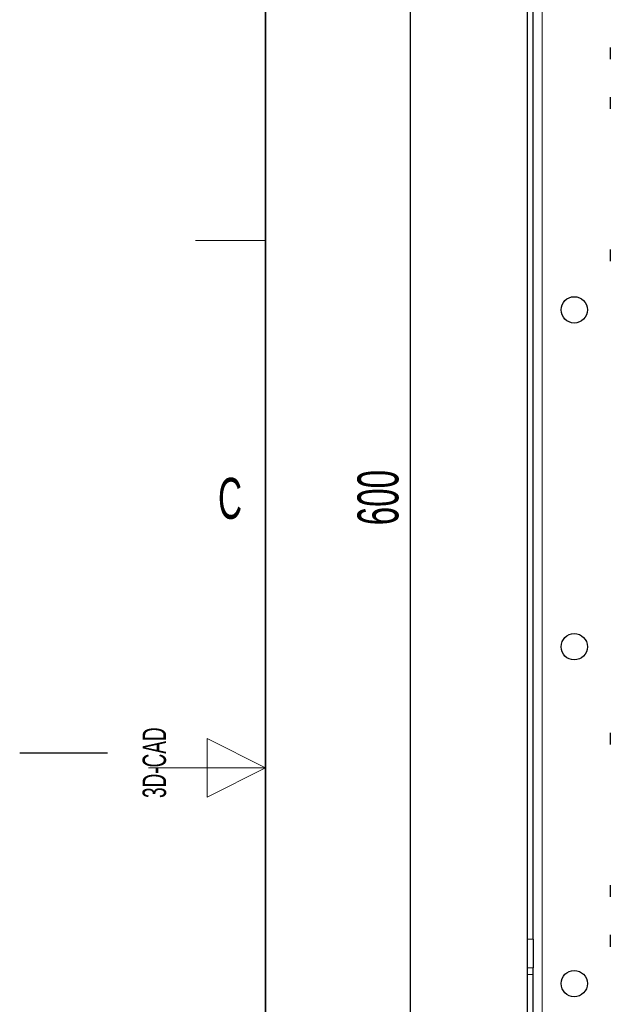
# Model space of a CAD drawing. Header units: millimetres. Extents: x 5 to 418, y 2 to 292.
# Tile 13 of 53: x 5 to 55, y 127 to 211. Entities that reach past the tile are written whole.
import ezdxf

# ---------------------------------------------------------------- set-up
doc = ezdxf.new("R2010")
doc.units = ezdxf.units.MM
doc.layers.add('SLD-0', color=7, linetype='Continuous')
doc.styles.add('SLDTEXTSTYLE1', font='TXT', dxfattribs={"width": 0.605})
doc.dimstyles.new('SLDDIMSTYLE0', dxfattribs={"dimtxt": 3.5, "dimasz": 3.302, "dimexe": 0, "dimexo": 0.0625, "dimgap": 0.875, "dimtad": 1, "dimlfac": 4, "dimrnd": 1e-09, "dimzin": 12, "dimdsep": 46, "dimtxsty": 'SLDTEXTSTYLE1', "dimsah": 1, "dimcen": 0.09, "dimadec": 0, "dimazin": 3, "dimtfac": 1, "dimtofl": 0, "dimtmove": 0, "dimatfit": 3, "dimfxl": 1, "dimfrac": 2, "dimtolj": 1, "dimtzin": 12, "dimarcsym": 0})

# ---------------------------------------------------------------- blocks, each defined once
blk = doc.blocks.new('_D')
at = {"layer": 'SLD-0', "color": 7}
for p, q in [((49.599, 246.962), (37.349, 246.962)), ((38.349, 246.962), (38.349, 96.962)), ((49.599, 96.962), (37.349, 96.962))]:
    blk.add_line(p, q, dxfattribs=at)
for points in [[(38.349, 246.962), (37.841, 243.66), (38.857, 243.66)], [(38.349, 96.962), (38.857, 100.264), (37.841, 100.264)]]:
    blk.add_solid(points, dxfattribs=at)
at = {"layer": 'SLD-0', "color": 7, "insert": (33.837, 167.952), "char_height": 3.5, "attachment_point": 1, "rotation": 90, "style": 'SLDTEXTSTYLE1'}
blk.add_mtext('600', dxfattribs=at)

msp = doc.modelspace()

# ---------------------------------------------------------------- linework, layer by layer
at = {"color": 7, "linetype": 'Continuous', "lineweight": 18}
for p, q in [((49.5991, 96.9623), (49.5991, 246.9623)), ((48.3491, 132.6337), (48.8491, 132.6337)), ((48.8491, 130.1716), (48.3491, 130.1716)), ((48.8491, 129.6114), (48.3491, 129.6114))]:
    msp.add_line(p, q, dxfattribs=at)
at = {"color": 7, "linetype": 'Continuous', "lineweight": 25}
for p, q in [((48.3491, 132.6337), (48.3491, 221.041)), ((48.8491, 132.6337), (48.8491, 221.041)), ((55.4241, 208.7373), (55.4241, 207.7373)), ((55.4241, 204.4873), (55.4241, 203.4873)), ((55.4241, 191.4873), (55.4241, 190.4873)), ((55.4241, 150.2373), (55.4241, 149.2373)), ((55.4241, 137.2373), (55.4241, 136.2373)), ((55.4241, 132.9873), (55.4241, 131.9873)), ((48.3491, 130.1716), (48.3491, 132.6337)), ((48.8491, 132.6337), (48.8491, 130.1716)), ((48.3491, 129.6114), (48.3491, 130.1716)), ((48.3491, 119.7633), (48.3491, 129.6114)), ((48.8491, 129.6114), (48.8491, 130.1716)), ((48.8491, 119.7633), (48.8491, 129.6114))]:
    msp.add_line(p, q, dxfattribs=at)
for centre in [(52.3491, 186.3373), (52.3491, 157.5873), (52.3491, 128.8373)]:
    msp.add_circle(centre, 1.125, dxfattribs=at)
at = {"layer": 'SLD-0', "lineweight": 35}
msp.add_line((26, 282.5), (26, 12), dxfattribs=at)
at = {"layer": 'SLD-0', "lineweight": 18}
for p, q in [((20, 192.25), (26, 192.25)), ((26, 147.25), (21, 149.75)), ((21, 149.75), (21, 144.75)), ((16, 147.25), (26, 147.25)), ((21, 144.75), (26, 147.25))]:
    msp.add_line(p, q, dxfattribs=at)
at = {"layer": 'SLD-0'}
msp.add_line((12.5, 148.5), (5, 148.5), dxfattribs=at)

# ---------------------------------------------------------------- texts
at = {"layer": 'SLD-0', "insert": (22.9597, 172.0011), "char_height": 3.5, "attachment_point": 2, "style": 'SLDTEXTSTYLE1'}
msp.add_mtext('C', dxfattribs=at)
at = {"layer": 'SLD-0', "insert": (15.4939, 144.6806), "char_height": 2, "attachment_point": 1, "rotation": 90, "style": 'SLDTEXTSTYLE1'}
msp.add_mtext('3D-CAD', dxfattribs=at)

# ---------------------------------------------------------------- dimensions: what is measured, and where the dimension line sits
at = {"layer": 'SLD-0', "color": 7}
dim = msp.add_linear_dim(base=(38.3491, 96.9623), p1=(49.5991, 246.9623), p2=(49.5991, 96.9623), angle=90, dimstyle='SLDDIMSTYLE0', dxfattribs=at)
dim.commit()
dim.dimension.update_dxf_attribs({"geometry": '_D', "text_midpoint": (38.3491, 171.9623), "dimtype": 160})

doc.saveas('drawing.dxf')
